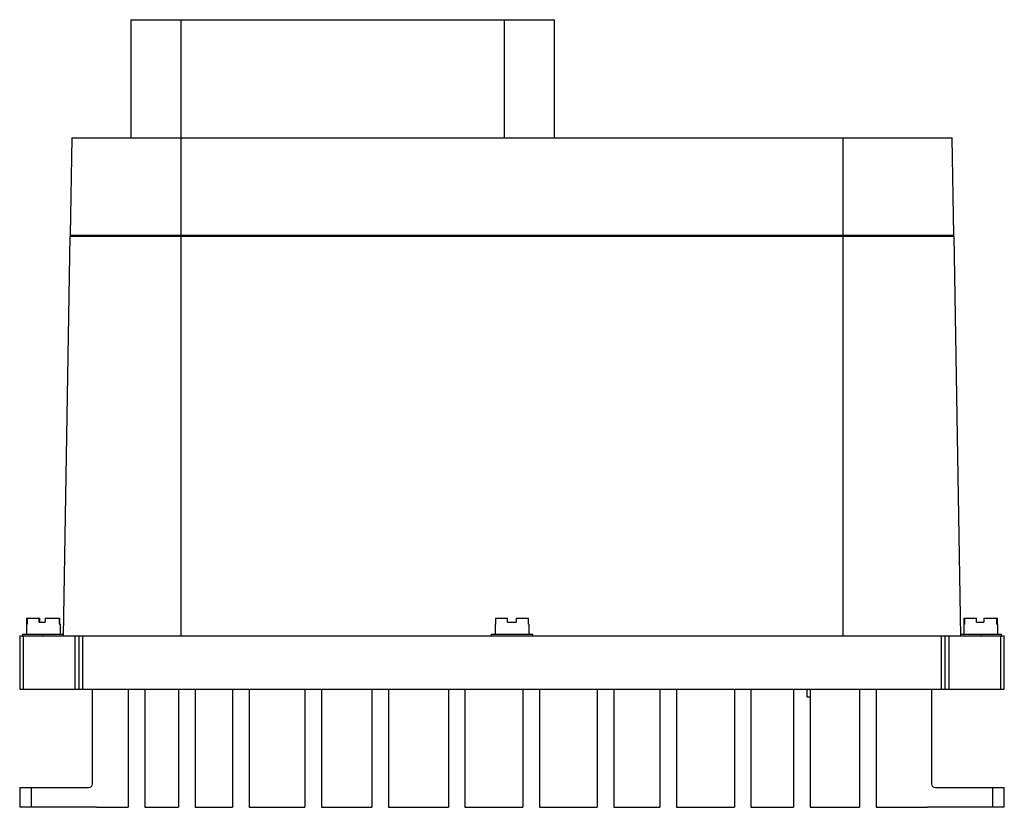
# Model space of a CAD drawing. Header units: millimetres. Extents: x 34 to 284, y 122 to 322.
import ezdxf

# ---------------------------------------------------------------- set-up
doc = ezdxf.new("R2010")
doc.units = ezdxf.units.MM
doc.header["$LTSCALE"] = 29.006697
doc.layers.get('0').update_dxf_attribs({"linetype": 'CONTINUOUS'})

msp = doc.modelspace()

# ---------------------------------------------------------------- linework, layer by layer
at = {"color": 7, "linetype": 'CONTINUOUS'}
for p, q in [((62.72, 321.68), (62.72, 291.68)), ((62.72, 321.68), (170.28, 321.68)), ((75.5, 291.68), (75.5, 321.68)), ((157.5, 321.68), (157.5, 291.68)), ((170.28, 291.68), (170.28, 321.68)), ((47.72, 291.68), (47.29, 266.98)), ((47.72, 291.68), (271.28, 291.68)), ((75.5, 165.18), (75.5, 291.68)), ((243.5, 291.68), (243.5, 165.18)), ((271.71, 266.98), (271.28, 291.68)), ((47.27, 266.68), (45.5, 165.18)), ((47.27, 266.68), (271.73, 266.68)), ((47.29, 266.98), (271.71, 266.98)), ((49.74, 266.68), (49.74, 266.98)), ((50.27, 266.98), (50.27, 266.68)), ((268.73, 266.68), (268.72, 266.98)), ((273.5, 165.18), (271.73, 266.68)), ((36.25, 168.18), (36.25, 165.68)), ((36.25, 168.18), (36.36, 168.18)), ((36.26, 169.68), (36.26, 168.18)), ((36.26, 169.68), (39.64, 169.68)), ((36.36, 169.68), (36.36, 168.18)), ((39.43, 168.68), (39.43, 169.68)), ((39.43, 168.68), (40.99, 168.68)), ((39.64, 168.68), (39.64, 169.68)), ((40.99, 169.68), (40.99, 168.68)), ((40.99, 169.68), (44.73, 169.68)), ((44.64, 168.18), (44.64, 169.68)), ((44.64, 168.18), (44.75, 168.18)), ((44.73, 168.18), (44.73, 169.68)), ((44.75, 168.18), (44.75, 165.68)), ((155.25, 168.18), (155.33, 168.18)), ((155.25, 168.18), (155.25, 165.68)), ((155.33, 169.68), (158.37, 169.68)), ((155.33, 169.68), (155.33, 168.18)), ((158.37, 168.68), (158.37, 169.68)), ((158.37, 168.68), (160.53, 168.68)), ((160.53, 169.68), (163.67, 169.68)), ((160.53, 169.68), (160.53, 168.68)), ((163.67, 168.18), (163.67, 169.68)), ((163.67, 168.18), (163.75, 168.18)), ((163.75, 168.18), (163.75, 165.68)), ((274.25, 168.18), (274.36, 168.18)), ((274.25, 168.18), (274.25, 165.68)), ((274.26, 169.68), (274.32, 169.68)), ((274.26, 169.68), (274.26, 168.18)), ((274.32, 168.18), (274.32, 169.68)), ((274.36, 169.68), (277.45, 169.68)), ((274.36, 169.68), (274.36, 168.18)), ((277.45, 168.68), (277.45, 169.68)), ((277.45, 168.68), (279.31, 168.68)), ((279.31, 169.68), (282.64, 169.68)), ((279.31, 169.68), (279.31, 168.68)), ((282.64, 168.18), (282.64, 169.68)), ((282.64, 168.18), (282.75, 168.18)), ((282.67, 169.68), (282.73, 169.68)), ((282.67, 169.68), (282.67, 168.18)), ((282.73, 168.18), (282.73, 169.68)), ((282.75, 168.18), (282.75, 165.68)), ((34.5, 165.18), (34.5, 151.68)), ((34.5, 165.18), (284.5, 165.18)), ((35.25, 165.68), (35.25, 165.18)), ((35.25, 165.68), (45.51, 165.68)), ((35.5, 151.68), (35.5, 165.18)), ((40.5, 165.18), (40.5, 165.68)), ((48.5, 165.18), (48.5, 151.68)), ((49.5, 165.18), (49.5, 151.68)), ((50.5, 151.68), (50.5, 165.18)), ((154.25, 165.68), (164.75, 165.68)), ((154.25, 165.68), (154.25, 165.18)), ((164.75, 165.18), (164.75, 165.68)), ((268.5, 165.18), (268.5, 151.68)), ((269.5, 151.68), (269.5, 165.18)), ((270.5, 151.68), (270.5, 165.18)), ((273.49, 165.68), (283.75, 165.68)), ((278.5, 165.68), (278.5, 165.18)), ((283.5, 165.18), (283.5, 151.68)), ((283.75, 165.18), (283.75, 165.68)), ((284.5, 151.68), (284.5, 165.18)), ((34.5, 151.68), (284.5, 151.68)), ((53, 127.68), (53, 151.68)), ((62.04, 151.68), (62.04, 121.68)), ((66.24, 151.68), (66.24, 121.68)), ((74.8, 151.68), (74.8, 121.68)), ((79.01, 151.68), (79.01, 121.68)), ((88.54, 151.68), (88.54, 121.68)), ((92.75, 151.68), (92.75, 121.68)), ((106.92, 151.68), (106.92, 121.68)), ((111.13, 151.68), (111.13, 121.68)), ((123.91, 151.68), (123.91, 121.68)), ((128.11, 151.68), (128.11, 121.68)), ((143.35, 151.68), (143.35, 121.68)), ((147.56, 151.68), (147.56, 121.68)), ((162.26, 151.68), (162.26, 121.68)), ((166.46, 151.68), (166.46, 121.68)), ((181.16, 151.68), (181.16, 121.68)), ((185.36, 151.68), (185.36, 121.68)), ((197.04, 151.68), (197.04, 121.68)), ((201.25, 151.68), (201.25, 121.68)), ((215.95, 151.68), (215.95, 121.68)), ((220.15, 151.68), (220.15, 121.68)), ((231.01, 151.68), (231.01, 121.68)), ((234.45, 149.68), (234.45, 151.68)), ((235.22, 151.68), (235.22, 121.68)), ((247.72, 151.68), (247.72, 121.68)), ((251.93, 151.68), (251.93, 121.68)), ((266, 151.68), (266, 127.68)), ((235.22, 149.68), (234.45, 149.68)), ((34.5, 126.68), (34.5, 121.68)), ((34.5, 126.68), (52, 126.68)), ((37.5, 121.68), (37.5, 126.68)), ((267, 126.68), (284.5, 126.68)), ((281.5, 126.68), (281.5, 121.68)), ((284.5, 121.68), (284.5, 126.68)), ((54, 121.68), (34.5, 121.68)), ((54.25, 121.68), (62.04, 121.68)), ((66.24, 121.68), (74.8, 121.68)), ((79.01, 121.68), (88.54, 121.68)), ((92.75, 121.68), (106.92, 121.68)), ((111.13, 121.68), (123.91, 121.68)), ((128.11, 121.68), (143.35, 121.68)), ((147.56, 121.68), (162.26, 121.68)), ((166.46, 121.68), (181.16, 121.68)), ((185.36, 121.68), (197.04, 121.68)), ((201.25, 121.68), (215.95, 121.68)), ((220.15, 121.68), (231.01, 121.68)), ((235.22, 121.68), (247.72, 121.68)), ((251.93, 121.68), (264.62, 121.69)), ((284.5, 121.68), (265, 121.68))]:
    msp.add_line(p, q, dxfattribs=at)
for centre, radius, start, end in [((52, 127.68), 1, 270, 360), ((267, 127.68), 1, 180, 270), ((54, 125.68), 4, 270, 273.6143), ((265, 125.68), 4, 263.9495, 270)]:
    msp.add_arc(centre, radius, start, end, dxfattribs=at)

doc.saveas('drawing.dxf')
